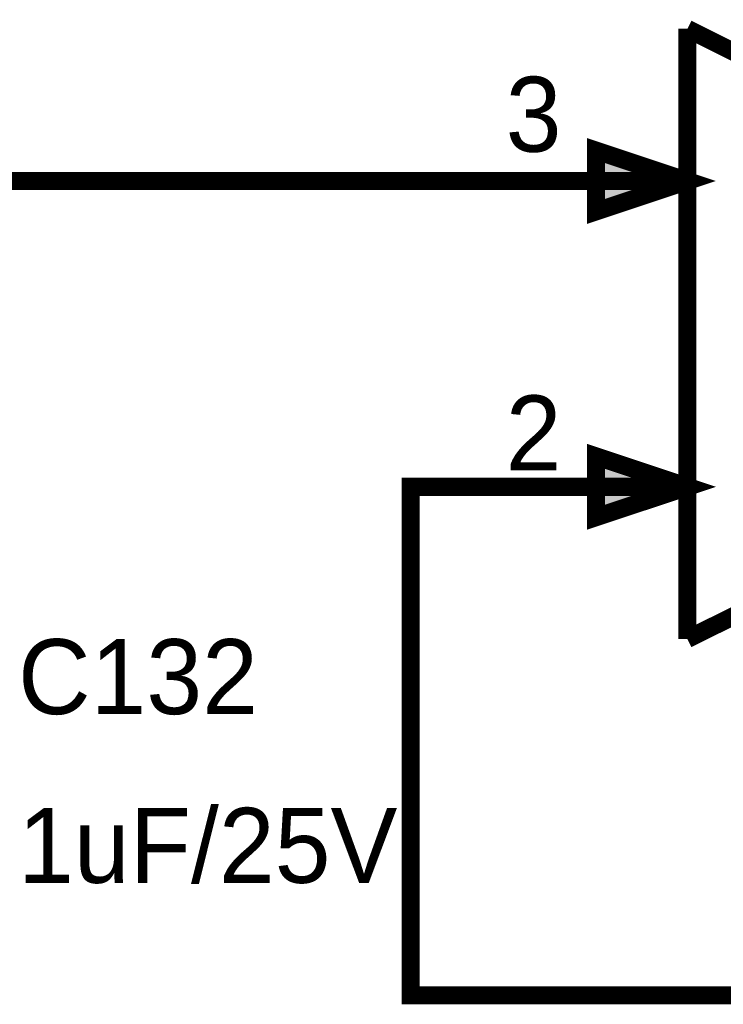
# Model space of a CAD drawing. Header units: inches. Extents: x 0 to 292, y 0 to 193.
# Tile 72 of 256: x 80 to 92, y 78 to 95. Entities that reach past the tile are written whole.
import ezdxf

# ---------------------------------------------------------------- set-up
doc = ezdxf.new("R2010")
doc.units = ezdxf.units.IN
doc.layers.add('Sheet', color=255, linetype='Continuous')

msp = doc.modelspace()

# ---------------------------------------------------------------- linework, layer by layer
at = {"layer": 'Sheet'}
for points in [[(90.931, 94.356, 0.3, 0.3, 0), (101.082, 89.269, 0.3, 0.3, 0)], [(90.931, 84.202, 0.3, 0.3, 0), (90.931, 94.356, 0.3, 0.3, 0)], [(77.331, 91.823, 0.3, 0.3, 0), (88.378, 91.823, 0.3, 0.3, 0), (88.378, 91.823, 0.3, 0.3, 0)], [(90.931, 91.823, 0.3, 0.3, 0), (88.378, 91.823, 0.3, 0.3, 0)], [(88.378, 86.735, 0.3, 0.3, 0), (86.332, 86.735, 0.3, 0.3, 0), (86.332, 78.276, 0.3, 0.3, 0), (105.329, 78.276, 0.3, 0.3, 0), (105.329, 89.269, 0.3, 0.3, 0)], [(101.082, 89.269, 0.3, 0.3, 0), (90.931, 84.202, 0.3, 0.3, 0)], [(90.931, 86.735, 0.3, 0.3, 0), (88.378, 86.735, 0.3, 0.3, 0)]]:
    msp.add_lwpolyline(points, format="xyseb", dxfattribs=at)
for points in [[(89.411, 92.329, 0.3, 0.3, 0), (90.931, 91.823, 0.3, 0.3, 0), (89.411, 91.316, 0.3, 0.3, 0), (89.411, 92.329, 0.3, 0.3, 0)], [(89.411, 92.329, 0.0991, 0.0991, 0), (90.931, 91.823, 0.0991, 0.0991, 0), (89.411, 91.316, 0.0991, 0.0991, 0), (89.411, 92.329, 0.0991, 0.0991, 0)], [(89.411, 87.242, 0.3, 0.3, 0), (90.931, 86.735, 0.3, 0.3, 0), (89.411, 86.229, 0.3, 0.3, 0), (89.411, 87.242, 0.3, 0.3, 0)], [(89.411, 87.242, 0.0991, 0.0991, 0), (90.931, 86.735, 0.0991, 0.0991, 0), (89.411, 86.229, 0.0991, 0.0991, 0), (89.411, 87.242, 0.0991, 0.0991, 0)]]:
    msp.add_lwpolyline(points, format="xyseb", close=True, dxfattribs=at)
for points in [[(89.323, 91.247), (91.053, 91.824), (89.323, 92.401)], [(89.323, 86.167), (91.053, 86.744), (89.323, 87.321)]]:
    msp.add_solid(points, dxfattribs=at)

# ---------------------------------------------------------------- texts
for s, height, p in [('3', 1.247, (87.911, 92.31)), ('2', 1.247, (87.911, 87.008)), ('C132', 1.2474, (79.805, 82.954)), ('1uF/25V', 1.2474, (79.805, 80.147))]:
    msp.add_text(s, height=height, dxfattribs=at).set_placement(p)

doc.saveas('drawing.dxf')
